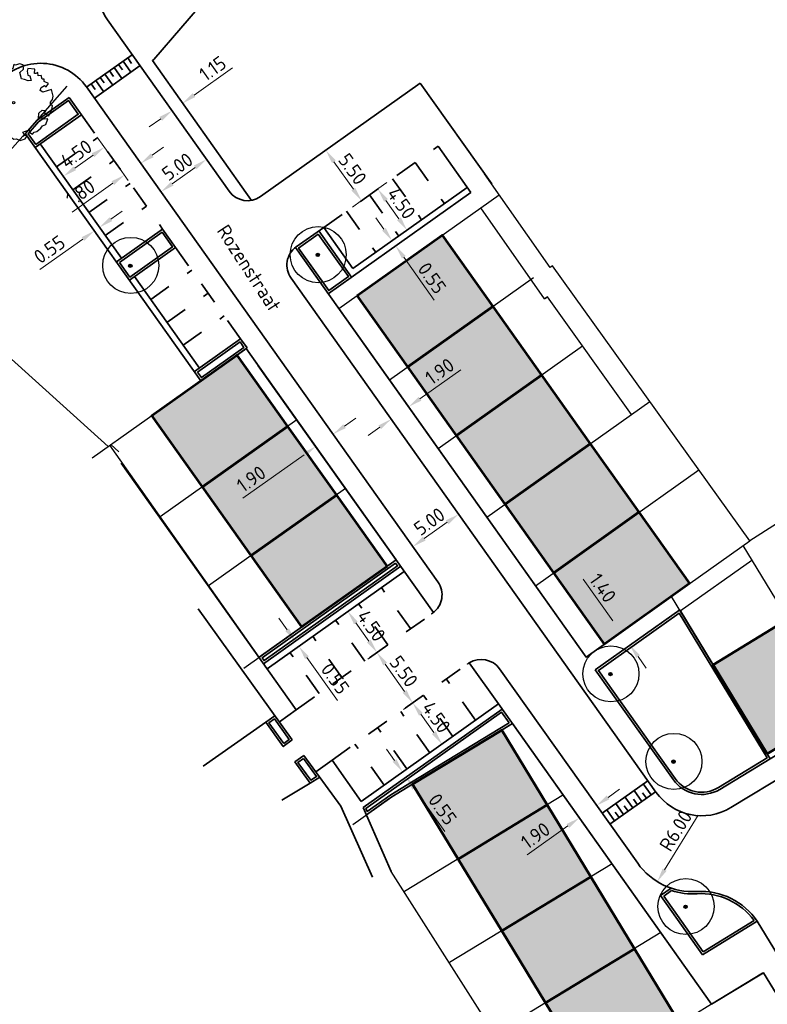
# Model space of a CAD drawing. Header units: metres. Extents: x 133800 to 134314, y 432795 to 433442.
# Tile 9 of 21: x 133877 to 133944, y 433096 to 433183. Entities that reach past the tile are written whole.
import ezdxf

# ---------------------------------------------------------------- set-up
doc = ezdxf.new("R2010")
doc.units = ezdxf.units.M
doc.linetypes.add('XX-HIDDEN', pattern=[4, 2, -2])
doc.layers.get('DEFPOINTS').update_dxf_attribs({"color": 201, "lineweight": 0})
for name, color, linetype, lineweight in [('B-WE-GR-BOOM-S', 90, 'Continuous', 25), ('N-XX-GR-BOOM-S', 90, 'Continuous', 25), ('N-XX-GR-HAAG-G', 90, 'GR-HAAG1', 35), ('N-XX-VH-KANTOPSLUITING_ACHTERKANTBAND-G', 50, 'Continuous', 35), ('N-XX-VH-MATERIAALGRENS-G', 7, 'XX-HIDDEN', 35), ('svp_beb_bebouwing', 1, 'Continuous', 53), ('svp_uitg_uitgeefbaar', 2, 'Continuous', 30), ('X-XX-AL-M', 7, 'Continuous', 18)]:
    doc.layers.add(name, color=color, linetype=linetype, lineweight=lineweight)
doc.layers.add('svp_beb_arc bebouwing', color=253, linetype='Continuous')
doc.layers.add('X-XX-AL-HULPLIJNEN', color=211, linetype='Continuous', plot=False)
doc.styles.add('NLCS-ISO-M500-T25', font='NLCS-ISO.ttf', dxfattribs={"height": 1.25})
doc.linetypes.add('GR-HAAG1', pattern='A,6,[176,NLCS.shx,S=0.125,R=0,X=0,Y=0],-2', length=8)
doc.dimstyles.new('NLCS-M500-T25-PIJL_L2_H1', dxfattribs={"dimscale": 0.5, "dimtxt": 2.5, "dimasz": 2.5, "dimexe": 2, "dimexo": 2, "dimgap": 0.7, "dimtad": 1, "dimzin": 0, "dimdsep": 46, "dimtxsty": 'NLCS-ISO-M500-T25', "dimcen": 2.5, "dimdle": 2, "dimclrd": 256, "dimclre": 256, "dimclrt": 7, "dimadec": 1, "dimazin": 0, "dimtfac": 1, "dimtdec": 3, "dimtofl": 0, "dimtmove": 0, "dimatfit": 3, "dimfxl": 2, "dimfxlon": 1, "dimtfillclr": 256, "dimtolj": 1, "dimtzin": 0, "dimlwd": -1, "dimlwe": -1, "dimarcsym": 0})
picture_1 = doc.add_image_def('image1.jpg', size_in_pixel=(5512, 7184))

# ---------------------------------------------------------------- blocks, each defined once
blk = doc.blocks.new('SGR-BOOM_KROON-SO')
at = {"ltscale": 0.1}
h = blk.add_hatch(color=256, dxfattribs=at)
edge = h.paths.add_edge_path()
edge.add_arc((0, 0), 0.15, 0, 360)
for radius in [2.5, 0.045]:
    blk.add_circle((0.04, 0.02), radius)
blk.add_circle((0, 0), 0.15, dxfattribs=at)
blk = doc.blocks.new('*D136')
at = {"layer": 'DEFPOINTS', "color": 0, "transparency": 16777216}
for p in [(133928.711, 433113.406), (133927.161, 433112.306), (133927.161, 433112.306)]:
    blk.add_point(p, dxfattribs=at)
at = {"layer": 'X-XX-AL-M', "transparency": 16777216}
for p, q in [((133929.73, 433114.129), (133930.749, 433114.853)), ((133928.711, 433113.406), (133928.132, 433114.221)), ((133927.161, 433112.306), (133926.582, 433113.121)), ((133926.142, 433111.582), (133922.514, 433109.006))]:
    blk.add_line(p, q, dxfattribs=at)
for points in [[(133929.609, 433114.299), (133929.85, 433113.959), (133928.711, 433113.406)], [(133926.021, 433111.752), (133926.263, 433111.412), (133927.161, 433112.306)]]:
    blk.add_solid(points, dxfattribs=at)
at = {"layer": 'X-XX-AL-M', "color": 7, "transparency": 16777216, "insert": (133923.254, 433110.727), "char_height": 1.25, "attachment_point": 5, "rotation": 35.37416, "style": 'NLCS-ISO-M500-T25'}
blk.add_mtext('\\A1;1.90', dxfattribs=at)
blk = doc.blocks.new('*D137')
at = {"layer": 'DEFPOINTS', "color": 0, "transparency": 16777216}
for p in [(133904.791, 433147.095), (133905.21, 433146.505), (133903.242, 433145.995)]:
    blk.add_point(p, dxfattribs=at)
at = {"layer": 'X-XX-AL-M', "transparency": 16777216}
for p, q in [((133906.229, 433147.229), (133907.249, 433147.953)), ((133905.21, 433146.505), (133905.789, 433145.69)), ((133903.661, 433145.406), (133904.24, 433144.59)), ((133902.642, 433144.682), (133897.178, 433140.803))]:
    blk.add_line(p, q, dxfattribs=at)
for points in [[(133906.109, 433147.399), (133906.35, 433147.059), (133905.21, 433146.505)], [(133902.521, 433144.852), (133902.762, 433144.512), (133903.661, 433145.406)]]:
    blk.add_solid(points, dxfattribs=at)
at = {"layer": 'X-XX-AL-M', "color": 7, "transparency": 16777216, "insert": (133897.918, 433142.524), "char_height": 1.25, "attachment_point": 5, "rotation": 35.37437, "style": 'NLCS-ISO-M500-T25'}
blk.add_mtext('\\A1;1.90', dxfattribs=at)
blk = doc.blocks.new('*D138')
at = {"layer": 'DEFPOINTS', "color": 0, "transparency": 16777216}
for p in [(133910.431, 433151.071), (133908.882, 433149.971), (133911.938, 433148.948)]:
    blk.add_point(p, dxfattribs=at)
at = {"layer": 'X-XX-AL-M', "transparency": 16777216}
for p, q in [((133912.957, 433149.672), (133916.586, 433152.248)), ((133911.359, 433149.763), (133912.517, 433148.133)), ((133909.81, 433148.663), (133910.968, 433147.033)), ((133909.37, 433147.124), (133908.35, 433146.401))]:
    blk.add_line(p, q, dxfattribs=at)
for points in [[(133912.837, 433149.842), (133913.078, 433149.502), (133911.938, 433148.948)], [(133909.249, 433147.294), (133909.49, 433146.955), (133910.389, 433147.848)]]:
    blk.add_solid(points, dxfattribs=at)
at = {"layer": 'X-XX-AL-M', "color": 7, "transparency": 16777216, "insert": (133914.717, 433152.117), "char_height": 1.25, "attachment_point": 5, "rotation": 35.37421, "style": 'NLCS-ISO-M500-T25'}
blk.add_mtext('\\A1;1.90', dxfattribs=at)
blk = doc.blocks.new('*D139')
at = {"layer": 'DEFPOINTS', "color": 0, "transparency": 16777216}
for p in [(133915.533, 433140.602), (133916.403, 433139.378), (133911.457, 433137.708)]:
    blk.add_point(p, dxfattribs=at)
at = {"layer": 'X-XX-AL-M', "transparency": 16777216}
for p, q in [((133916.112, 433139.787), (133916.982, 433138.562)), ((133913.345, 433137.207), (133915.384, 433138.654)), ((133912.035, 433136.892), (133912.905, 433135.668))]:
    blk.add_line(p, q, dxfattribs=at)
for points in [[(133915.263, 433138.824), (133915.504, 433138.484), (133916.403, 433139.378)], [(133913.225, 433137.377), (133913.466, 433137.037), (133912.326, 433136.483)]]:
    blk.add_solid(points, dxfattribs=at)
at = {"layer": 'X-XX-AL-M', "color": 7, "transparency": 16777216, "insert": (133913.8, 433138.725), "char_height": 1.25, "attachment_point": 5, "rotation": 35.37421, "style": 'NLCS-ISO-M500-T25'}
blk.add_mtext('\\A1;5.00', dxfattribs=at)
blk = doc.blocks.new('*D142')
at = {"layer": 'DEFPOINTS', "color": 0, "transparency": 16777216}
for p in [(133930.87, 433128.844), (133931.066, 433128.983), (133931.877, 433127.842)]:
    blk.add_point(p, dxfattribs=at)
at = {"layer": 'X-XX-AL-M', "transparency": 16777216}
for p, q in [((133930.146, 433129.864), (133927.498, 433133.594)), ((133930.87, 433128.844), (133930.055, 433128.265)), ((133931.681, 433127.703), (133930.865, 433127.124)), ((133932.404, 433126.683), (133933.128, 433125.664))]:
    blk.add_line(p, q, dxfattribs=at)
for points in [[(133930.316, 433129.984), (133929.977, 433129.743), (133930.87, 433128.844)], [(133932.574, 433126.804), (133932.234, 433126.563), (133931.681, 433127.703)]]:
    blk.add_solid(points, dxfattribs=at)
at = {"layer": 'X-XX-AL-M', "color": 7, "transparency": 16777216, "insert": (133929.255, 433132.803), "char_height": 1.25, "attachment_point": 5, "rotation": 305.3742, "style": 'NLCS-ISO-M500-T25'}
blk.add_mtext('\\A1;1.40', dxfattribs=at)
blk = doc.blocks.new('*D143')
at = {"layer": 'DEFPOINTS', "color": 0, "transparency": 16777216}
for p in [(133909.253, 433127.128), (133912.313, 433122.555), (133912.437, 433122.643)]:
    blk.add_point(p, dxfattribs=at)
at = {"layer": 'X-XX-AL-M', "transparency": 16777216}
for p, q in [((133909.129, 433127.04), (133908.314, 433126.461)), ((133909.853, 433126.021), (133911.59, 433123.575)), ((133912.313, 433122.555), (133911.498, 433121.976))]:
    blk.add_line(p, q, dxfattribs=at)
for points in [[(133910.023, 433126.141), (133909.683, 433125.9), (133909.129, 433127.04)], [(133911.759, 433123.695), (133911.42, 433123.454), (133912.313, 433122.555)]]:
    blk.add_solid(points, dxfattribs=at)
at = {"layer": 'X-XX-AL-M', "color": 7, "transparency": 16777216, "insert": (133911.516, 433125.362), "char_height": 1.25, "attachment_point": 5, "rotation": 305.37416, "style": 'NLCS-ISO-M500-T25'}
blk.add_mtext('\\A1;5.50', dxfattribs=at)
blk = doc.blocks.new('*D144')
at = {"layer": 'DEFPOINTS', "color": 0, "transparency": 16777216}
for p in [(133906.524, 433130.709), (133906.524, 433130.709), (133909.129, 433127.04)]:
    blk.add_point(p, dxfattribs=at)
at = {"layer": 'X-XX-AL-M', "transparency": 16777216}
for p, q in [((133906.524, 433130.709), (133907.339, 433131.288)), ((133908.405, 433128.059), (133907.248, 433129.69)), ((133909.129, 433127.04), (133909.945, 433127.619))]:
    blk.add_line(p, q, dxfattribs=at)
for points in [[(133907.418, 433129.811), (133907.078, 433129.569), (133906.524, 433130.709)], [(133908.575, 433128.18), (133908.236, 433127.939), (133909.129, 433127.04)]]:
    blk.add_solid(points, dxfattribs=at)
at = {"layer": 'X-XX-AL-M', "color": 7, "transparency": 16777216, "insert": (133908.622, 433129.439), "char_height": 1.25, "attachment_point": 5, "rotation": 305.37416, "style": 'NLCS-ISO-M500-T25'}
blk.add_mtext('\\A1;4.50', dxfattribs=at)
blk = doc.blocks.new('*D145')
at = {"layer": 'DEFPOINTS', "color": 0, "transparency": 16777216}
for p in [(133912.313, 433122.555), (133914.918, 433118.886), (133914.918, 433118.886)]:
    blk.add_point(p, dxfattribs=at)
at = {"layer": 'X-XX-AL-M', "transparency": 16777216}
for p, q in [((133912.313, 433122.555), (133911.498, 433121.976)), ((133913.037, 433121.536), (133914.195, 433119.905)), ((133914.918, 433118.886), (133914.103, 433118.307))]:
    blk.add_line(p, q, dxfattribs=at)
for points in [[(133913.207, 433121.657), (133912.867, 433121.415), (133912.313, 433122.555)], [(133914.364, 433120.026), (133914.025, 433119.785), (133914.918, 433118.886)]]:
    blk.add_solid(points, dxfattribs=at)
at = {"layer": 'X-XX-AL-M', "color": 7, "transparency": 16777216, "insert": (133914.411, 433121.285), "char_height": 1.25, "attachment_point": 5, "rotation": 305.37416, "style": 'NLCS-ISO-M500-T25'}
blk.add_mtext('\\A1;4.50', dxfattribs=at)
blk = doc.blocks.new('*D146')
at = {"layer": 'DEFPOINTS', "color": 0, "transparency": 16777216}
for p in [(133911.413, 433116.397), (133911.731, 433115.949), (133911.731, 433115.949)]:
    blk.add_point(p, dxfattribs=at)
at = {"layer": 'X-XX-AL-M', "transparency": 16777216}
for p, q in [((133910.689, 433117.416), (133909.965, 433118.436)), ((133911.413, 433116.397), (133912.228, 433116.976)), ((133911.731, 433115.949), (133912.546, 433116.528)), ((133912.455, 433114.929), (133915.176, 433111.097))]:
    blk.add_line(p, q, dxfattribs=at)
for points in [[(133910.859, 433117.537), (133910.519, 433117.296), (133911.413, 433116.397)], [(133912.624, 433115.05), (133912.285, 433114.809), (133911.731, 433115.949)]]:
    blk.add_solid(points, dxfattribs=at)
at = {"layer": 'X-XX-AL-M', "color": 7, "transparency": 16777216, "insert": (133914.972, 433113.068), "char_height": 1.25, "attachment_point": 5, "rotation": 305.37416, "style": 'NLCS-ISO-M500-T25'}
blk.add_mtext('\\A1;0.55', dxfattribs=at)
blk = doc.blocks.new('*D147')
at = {"layer": 'DEFPOINTS', "color": 0, "transparency": 16777216}
for p in [(133901.834, 433128.054), (133902.152, 433127.605), (133902.157, 433127.609)]:
    blk.add_point(p, dxfattribs=at)
at = {"layer": 'X-XX-AL-M', "transparency": 16777216}
for p, q in [((133901.115, 433129.076), (133900.391, 433130.096)), ((133901.839, 433128.057), (133902.654, 433128.636)), ((133902.157, 433127.609), (133902.972, 433128.188)), ((133902.881, 433126.589), (133905.602, 433122.757))]:
    blk.add_line(p, q, dxfattribs=at)
for points in [[(133901.285, 433129.197), (133900.945, 433128.956), (133901.839, 433128.057)], [(133903.051, 433126.71), (133902.711, 433126.469), (133902.157, 433127.609)]]:
    blk.add_solid(points, dxfattribs=at)
at = {"layer": 'X-XX-AL-M', "color": 7, "transparency": 16777216, "insert": (133905.398, 433124.728), "char_height": 1.25, "attachment_point": 5, "rotation": 305.37416, "style": 'NLCS-ISO-M500-T25'}
blk.add_mtext('\\A1;0.55', dxfattribs=at)
blk = doc.blocks.new('*D148')
at = {"layer": 'DEFPOINTS', "color": 0, "transparency": 16777216}
for p in [(133904.648, 433171.884), (133907.746, 433167.338), (133907.832, 433167.399)]:
    blk.add_point(p, dxfattribs=at)
at = {"layer": 'X-XX-AL-M', "transparency": 16777216}
for p, q in [((133904.562, 433171.823), (133903.747, 433171.244)), ((133905.286, 433170.803), (133907.022, 433168.357)), ((133907.746, 433167.338), (133906.931, 433166.759))]:
    blk.add_line(p, q, dxfattribs=at)
for points in [[(133905.456, 433170.924), (133905.116, 433170.683), (133904.562, 433171.823)], [(133907.192, 433168.478), (133906.853, 433168.237), (133907.746, 433167.338)]]:
    blk.add_solid(points, dxfattribs=at)
at = {"layer": 'X-XX-AL-M', "color": 7, "transparency": 16777216, "insert": (133906.949, 433170.145), "char_height": 1.25, "attachment_point": 5, "rotation": 305.37416, "style": 'NLCS-ISO-M500-T25'}
blk.add_mtext('\\A1;5.50', dxfattribs=at)
blk = doc.blocks.new('*D149')
at = {"layer": 'DEFPOINTS', "color": 0, "transparency": 16777216}
for p in [(133908.457, 433167.843), (133911.806, 433164.702), (133911.062, 433164.174)]:
    blk.add_point(p, dxfattribs=at)
at = {"layer": 'X-XX-AL-M', "transparency": 16777216}
for p, q in [((133909.201, 433168.371), (133910.016, 433168.95)), ((133909.925, 433167.352), (133911.082, 433165.721)), ((133911.806, 433164.702), (133912.621, 433165.281))]:
    blk.add_line(p, q, dxfattribs=at)
for points in [[(133910.094, 433167.472), (133909.755, 433167.231), (133909.201, 433168.371)], [(133911.252, 433165.842), (133910.913, 433165.6), (133911.806, 433164.702)]]:
    blk.add_solid(points, dxfattribs=at)
at = {"layer": 'X-XX-AL-M', "color": 7, "transparency": 16777216, "insert": (133911.299, 433167.101), "char_height": 1.25, "attachment_point": 5, "rotation": 305.37416, "style": 'NLCS-ISO-M500-T25'}
blk.add_mtext('\\A1;4.50', dxfattribs=at)
blk = doc.blocks.new('*D150')
at = {"layer": 'DEFPOINTS', "color": 0, "transparency": 16777216}
for p in [(133910.473, 433163.755), (133910.791, 433163.307), (133910.791, 433163.307)]:
    blk.add_point(p, dxfattribs=at)
at = {"layer": 'X-XX-AL-M', "transparency": 16777216}
for p, q in [((133909.749, 433164.775), (133909.026, 433165.794)), ((133910.473, 433163.755), (133911.288, 433164.334)), ((133910.791, 433163.307), (133911.607, 433163.886)), ((133911.515, 433162.288), (133914.236, 433158.455))]:
    blk.add_line(p, q, dxfattribs=at)
for points in [[(133909.919, 433164.895), (133909.58, 433164.654), (133910.473, 433163.755)], [(133911.685, 433162.408), (133911.345, 433162.167), (133910.791, 433163.307)]]:
    blk.add_solid(points, dxfattribs=at)
at = {"layer": 'X-XX-AL-M', "color": 7, "transparency": 16777216, "insert": (133914.032, 433160.426), "char_height": 1.25, "attachment_point": 5, "rotation": 305.37416, "style": 'NLCS-ISO-M500-T25'}
blk.add_mtext('\\A1;0.55', dxfattribs=at)
blk = doc.blocks.new('*D151')
at = {"layer": 'DEFPOINTS', "color": 0, "transparency": 16777216}
for p in [(133891.801, 433176.015), (133891.801, 433176.015), (133890.863, 433175.35)]:
    blk.add_point(p, dxfattribs=at)
at = {"layer": 'X-XX-AL-M', "transparency": 16777216}
for p, q in [((133892.821, 433176.738), (133896.245, 433179.17)), ((133891.801, 433176.015), (133892.38, 433175.199)), ((133890.864, 433175.349), (133891.443, 433174.534)), ((133889.844, 433174.625), (133888.825, 433173.902))]:
    blk.add_line(p, q, dxfattribs=at)
for points in [[(133892.7, 433176.908), (133892.941, 433176.569), (133891.801, 433176.015)], [(133889.724, 433174.795), (133889.965, 433174.456), (133890.864, 433175.349)]]:
    blk.add_solid(points, dxfattribs=at)
at = {"layer": 'X-XX-AL-M', "color": 7, "transparency": 16777216, "insert": (133894.478, 433179.111), "char_height": 1.25, "attachment_point": 5, "rotation": 35.37437, "style": 'NLCS-ISO-M500-T25'}
blk.add_mtext('\\A1;1.15', dxfattribs=at)
blk = doc.blocks.new('*D152')
at = {"layer": 'DEFPOINTS', "color": 0, "transparency": 16777216}
for p in [(133893.629, 433171.453), (133893.939, 433171.017), (133889.553, 433168.559)]:
    blk.add_point(p, dxfattribs=at)
at = {"layer": 'X-XX-AL-M', "transparency": 16777216}
for p, q in [((133893.939, 433171.017), (133894.518, 433170.202)), ((133890.882, 433168.846), (133892.92, 433170.293)), ((133889.862, 433168.122), (133890.441, 433167.307))]:
    blk.add_line(p, q, dxfattribs=at)
for points in [[(133892.8, 433170.463), (133893.041, 433170.123), (133893.939, 433171.017)], [(133890.761, 433169.016), (133891.002, 433168.676), (133889.862, 433168.122)]]:
    blk.add_solid(points, dxfattribs=at)
at = {"layer": 'X-XX-AL-M', "color": 7, "transparency": 16777216, "insert": (133891.336, 433170.365), "char_height": 1.25, "attachment_point": 5, "rotation": 35.37437, "style": 'NLCS-ISO-M500-T25'}
blk.add_mtext('\\A1;5.00', dxfattribs=at)
blk = doc.blocks.new('*D153')
at = {"layer": 'DEFPOINTS', "color": 0, "transparency": 16777216}
for p in [(133886.598, 433169.611), (133888.994, 433169.345), (133887.526, 433168.303)]:
    blk.add_point(p, dxfattribs=at)
at = {"layer": 'X-XX-AL-M', "transparency": 16777216}
for p, q in [((133889.085, 433171.376), (133890.104, 433172.1)), ((133888.415, 433170.161), (133887.487, 433171.468)), ((133886.947, 433169.119), (133886.019, 433170.426)), ((133885.579, 433168.887), (133881.951, 433166.311))]:
    blk.add_line(p, q, dxfattribs=at)
for points in [[(133888.965, 433171.546), (133889.206, 433171.206), (133888.066, 433170.653)], [(133885.458, 433169.057), (133885.7, 433168.717), (133886.598, 433169.611)]]:
    blk.add_solid(points, dxfattribs=at)
at = {"layer": 'X-XX-AL-M', "color": 7, "transparency": 16777216, "insert": (133882.691, 433168.032), "char_height": 1.25, "attachment_point": 5, "rotation": 35.37437, "style": 'NLCS-ISO-M500-T25'}
blk.add_mtext('\\A1;1.80', dxfattribs=at)
blk = doc.blocks.new('*D154')
at = {"layer": 'DEFPOINTS', "color": 0, "transparency": 16777216}
for p in [(133882.188, 433175.823), (133878.518, 433173.218), (133881.161, 433169.495)]:
    blk.add_point(p, dxfattribs=at)
at = {"layer": 'X-XX-AL-M', "transparency": 16777216}
for p, q in [((133884.252, 433172.916), (133885.409, 433171.285)), ((133883.811, 433171.377), (133882.181, 433170.219)), ((133880.582, 433170.311), (133881.74, 433168.68))]:
    blk.add_line(p, q, dxfattribs=at)
for points in [[(133883.691, 433171.547), (133883.932, 433171.207), (133884.831, 433172.1)], [(133882.06, 433170.389), (133882.301, 433170.049), (133881.161, 433169.495)]]:
    blk.add_solid(points, dxfattribs=at)
at = {"layer": 'X-XX-AL-M', "color": 7, "transparency": 16777216, "insert": (133882.309, 433171.506), "char_height": 1.25, "attachment_point": 5, "rotation": 35.37437, "style": 'NLCS-ISO-M500-T25'}
blk.add_mtext('\\A1;4.50', dxfattribs=at)
blk = doc.blocks.new('*D155')
at = {"layer": 'DEFPOINTS', "color": 0, "transparency": 16777216}
for p in [(133883.75, 433164.899), (133883.938, 433164.635), (133884.198, 433165.218)]:
    blk.add_point(p, dxfattribs=at)
at = {"layer": 'X-XX-AL-M', "transparency": 16777216}
for p, q in [((133885.405, 433165.677), (133886.425, 433166.4)), ((133883.938, 433164.635), (133884.517, 433163.819)), ((133884.386, 433164.953), (133884.965, 433164.138)), ((133882.919, 433163.911), (133879.086, 433161.19))]:
    blk.add_line(p, q, dxfattribs=at)
for points in [[(133885.285, 433165.847), (133885.526, 433165.507), (133884.386, 433164.953)], [(133882.798, 433164.081), (133883.039, 433163.741), (133883.938, 433164.635)]]:
    blk.add_solid(points, dxfattribs=at)
at = {"layer": 'X-XX-AL-M', "color": 7, "transparency": 16777216, "insert": (133879.928, 433162.984), "char_height": 1.25, "attachment_point": 5, "rotation": 35.37437, "style": 'NLCS-ISO-M500-T25'}
blk.add_mtext('\\A1;0.55', dxfattribs=at)
blk = doc.blocks.new('SGR-BOOM_06')
at = {"linetype": 'Continuous', "flags": 128}
blk.add_lwpolyline([(2.7, 3.52), (2.53, 3.94), (2.2, 4.06), (1.94, 4.52), (1.27, 4.69), (0.86, 4.52), (1.11, 4.27), (1.06, 3.81), (0.23, 3.98), (0.35, 4.32), (0.18, 4.69), (-0.15, 4.61), (-0.49, 4.69), (-1.15, 4.65), (-1.49, 4.48), (-1.95, 4.57), (-2.54, 4.11), (-2.12, 3.9), (-1.99, 3.64), (-1.58, 3.44), (-1.99, 2.89), (-2.54, 2.77), (-2.92, 3.1), (-2.62, 3.22), (-2.87, 3.86), (-3.63, 3.43), (-4, 3.02), (-3.79, 2.85), (-4, 2.51), (-4.42, 2.35), (-4.72, 2.05), (-5.01, 1.21), (-3.88, 0.92), (-3.71, 0.54), (-4, 0.29), (-4.51, 0.29), (-4.6, 0.56), (-5.09, 0.38), (-4.76, -0.17), (-4.93, -0.38), (-4.72, -0.54), (-4.88, -1.01), (-4.53, -1.18), (-4.72, -1.55), (-4.42, -1.59), (-4.29, -1.71), (-4.62, -2.11), (-3.92, -2.68), (-3.67, -2.43), (-3.46, -1.97), (-3.63, -1.76), (-3.42, -1.17), (-3.12, -1.34), (-2.79, -1.76), (-2.5, -2.01), (-2.79, -2.81), (-3.42, -2.93), (-3.67, -3.39), (-3.33, -3.77), (-2.83, -3.9), (-2.77, -4.02), (-2.71, -4.15), (-2.33, -3.73), (-1.83, -3.73), (-1.57, -3.9), (-1.7, -4.27), (-1.7, -4.61), (-1.15, -4.74), (-0.61, -4.69), (-0.49, -4.94), (-0.23, -4.65), (0.1, -4.48), (-0.06, -4.01), (0.27, -3.9), (0.77, -4.02), (0.86, -4.61), (1.15, -4.57), (1.44, -4.74), (2.07, -4.23), (2.37, -4.36), (2.32, -4.15), (2.66, -3.98), (2.41, -3.73), (2.11, -3.64), (2.57, -3.23), (2.62, -2.98), (3.16, -2.85), (3.54, -3.06), (3.79, -2.81), (3.77, -2.63), (4.12, -2.63), (4.12, -2.39), (4.46, -2.26), (4.46, -2.05), (4.08, -2.05), (4.54, -1.59), (4.25, -1.42), (4.63, -1.55), (4.75, -1.26), (4.54, -0.92), (4.84, -0.46), (4.67, -0.25), (4.25, -0.25), (3.75, 0.08), (4.08, 0.29), (4.38, 0.84), (4.54, 0.59), (4.88, 0.71), (4.67, 1.43), (4.71, 1.89), (4.5, 1.97), (4.16, 2.64), (3.83, 3.01), (3.37, 2.6), (3.66, 2.43), (3.91, 1.8), (3.54, 1.72), (3.33, 2.14), (2.99, 2.05), (2.66, 2.31), (2.24, 2.51), (2.45, 2.68), (2.32, 2.93), (2.53, 3.18), (2.87, 3.06), (3.16, 3.23)], close=True, dxfattribs=at)
blk.add_circle((0, 0), 0.15)
blk = doc.blocks.new('*D196')
at = {"layer": 'DEFPOINTS', "color": 0, "transparency": 16777216}
for p in [(133937.259, 433111.73), (133934.114, 433106.62)]:
    blk.add_point(p, dxfattribs=at)
at = {"layer": 'X-XX-AL-M', "transparency": 16777216}
blk.add_line((133937.757, 433112.539), (133934.769, 433107.684), dxfattribs=at)
blk.add_solid([(133934.592, 433107.794), (133934.947, 433107.575), (133934.114, 433106.62)], dxfattribs=at)
at = {"layer": 'X-XX-AL-M', "color": 7, "transparency": 16777216, "insert": (133935.76, 433111.155), "char_height": 1.25, "attachment_point": 5, "rotation": 58.38852, "style": 'NLCS-ISO-M500-T25'}
blk.add_mtext('\\A1;R6.00', dxfattribs=at)

msp = doc.modelspace()

# ---------------------------------------------------------------- hatches: boundary and pattern name
at = {"layer": 'svp_beb_arc bebouwing'}
h = msp.add_hatch(color=256, dxfattribs=at)
h.dxf.hatch_style = 1
h.paths.add_polyline_path([(133907.347, 433158.869), (133914.93, 433164.253), (133919.446, 433157.893), (133911.863, 433152.509)])
h = msp.add_hatch(color=256, dxfattribs=at)
h.dxf.hatch_style = 1
h.paths.add_polyline_path([(133923.788, 433151.778), (133916.204, 433146.394), (133911.863, 433152.509), (133919.446, 433157.893)])
h = msp.add_hatch(color=256, dxfattribs=at)
h.dxf.hatch_style = 1
h.paths.add_polyline_path([(133901.161, 433147.199), (133893.578, 433141.815), (133889.063, 433148.175), (133896.646, 433153.559)])
h = msp.add_hatch(color=256, dxfattribs=at)
h.dxf.hatch_style = 1
h.paths.add_polyline_path([(133928.129, 433145.662), (133920.546, 433140.279), (133916.204, 433146.394), (133923.788, 433151.778)])
h = msp.add_hatch(color=256, dxfattribs=at)
h.dxf.hatch_style = 1
h.paths.add_polyline_path([(133893.578, 433141.815), (133901.161, 433147.199), (133905.503, 433141.083), (133897.92, 433135.7)])
h = msp.add_hatch(color=256, dxfattribs=at)
h.dxf.hatch_style = 1
h.paths.add_polyline_path([(133932.471, 433139.547), (133924.888, 433134.163), (133920.546, 433140.279), (133928.129, 433145.662)])
h = msp.add_hatch(color=256, dxfattribs=at)
h.dxf.hatch_style = 1
h.paths.add_polyline_path([(133910.019, 433134.723), (133902.436, 433129.339), (133897.92, 433135.7), (133905.503, 433141.083)])
h = msp.add_hatch(color=256, dxfattribs=at)
h.dxf.hatch_style = 1
h.paths.add_polyline_path([(133924.888, 433134.163), (133932.471, 433139.547), (133936.987, 433133.187), (133929.404, 433127.803)])
h = msp.add_hatch(color=256, dxfattribs=at)
h.dxf.hatch_style = 1
h.paths.add_polyline_path([(133943.92, 433118.007), (133939.088, 433125.954), (133945.752, 433130.006), (133950.584, 433122.06)])
h = msp.add_hatch(color=256, dxfattribs=at)
h.dxf.hatch_style = 1
h.paths.add_polyline_path([(133924.298, 433113.464), (133916.349, 433108.637), (133912.301, 433115.305), (133920.25, 433120.131)])
h = msp.add_hatch(color=256, dxfattribs=at)
h.dxf.hatch_style = 1
h.paths.add_polyline_path([(133916.349, 433108.637), (133924.298, 433113.464), (133928.19, 433107.053), (133920.241, 433102.226)])
h = msp.add_hatch(color=256, dxfattribs=at)
h.dxf.hatch_style = 1
h.paths.add_polyline_path([(133920.241, 433102.226), (133928.19, 433107.053), (133932.083, 433100.642), (133924.133, 433095.816)])
h = msp.add_hatch(color=256, dxfattribs=at)
h.dxf.hatch_style = 1
h.paths.add_polyline_path([(133936.131, 433093.974), (133928.181, 433089.148), (133924.133, 433095.816), (133932.083, 433100.642)])

# ---------------------------------------------------------------- linework, layer by layer
at = {"layer": 'N-XX-GR-HAAG-G', "ltscale": 0.2}
for p, q in [((133934.691, 433105.328), (133935.384, 433105.82)), ((133938.207, 433100.376), (133934.691, 433105.328)), ((133942.738, 433103.146), (133938.207, 433100.376))]:
    msp.add_line(p, q, dxfattribs=at)
at = {"layer": 'N-XX-GR-HAAG-G', "ltscale": 0.2, "flags": 128}
for points in [[(133878.71, 433172.343), (133882.501, 433175.035), (133881.632, 433176.259), (133878.961, 433174.363), (133878.033, 433173.297)], [(133886.178, 433161.825), (133889.969, 433164.517), (133890.896, 433163.212), (133887.104, 433160.52)], [(133903.884, 433164.351), (133906.576, 433160.559), (133904.823, 433159.315), (133902.131, 433163.106)], [(133893.125, 433152.04), (133896.916, 433154.732), (133897.264, 433154.243), (133893.471, 433151.553)], [(133910.787, 433135.024), (133898.882, 433126.571), (133899.056, 433126.327), (133910.96, 433134.779)], [(133920.908, 433120.767), (133920.223, 433121.732), (133908.141, 433113.154), (133908.264, 433112.874), (133910.346, 433114.352), (133912.197, 433115.476)], [(133900.812, 433118.945), (133899.499, 433120.778), (133899.987, 433121.127), (133901.3, 433119.294)], [(133902.567, 433117.599), (133902.082, 433117.246), (133903.226, 433115.675), (133903.74, 433115.988)]]:
    msp.add_lwpolyline(points, close=True, dxfattribs=at)
msp.add_lwpolyline([(133939.58, 433115.015), (133943.905, 433117.646), (133936.052, 433130.561), (133928.862, 433125.456), (133935.708, 433115.814, 0.393598)], format="xyb", close=True, dxfattribs=at)
at = {"layer": 'N-XX-GR-HAAG-G', "ltscale": 0.2, "extrusion": (0, 0, -1), "flags": 128}
msp.add_lwpolyline([(-133935.384, 433105.82, -0.092993), (-133937.653, 433105.542, 0.255524), (-133942.738, 433103.146)], format="xyb", dxfattribs=at)
at = {"layer": 'N-XX-VH-KANTOPSLUITING_ACHTERKANTBAND-G'}
for p, q in [((133889.241, 433179.913), (133913.954, 433208.82)), ((133885.101, 433183.465), (133895.961, 433168.169)), ((133883.239, 433177.452), (133887.316, 433180.346)), ((133886.093, 433179.478), (133886.44, 433178.988)), ((133886.5, 433179.767), (133887.195, 433178.789)), ((133886.908, 433180.057), (133887.255, 433179.567)), ((133883.933, 433176.473), (133888.01, 433179.368)), ((133884.87, 433178.609), (133885.564, 433177.631)), ((133885.277, 433178.899), (133885.625, 433178.41)), ((133885.685, 433179.188), (133886.38, 433178.21)), ((133883.646, 433177.741), (133883.994, 433177.252)), ((133884.054, 433178.03), (133884.749, 433177.052)), ((133884.462, 433178.32), (133884.809, 433177.831)), ((133898.75, 433167.696), (133912.986, 433177.803)), ((133912.986, 433177.803), (133919.354, 433168.834)), ((133883.225, 433177.471), (133914.554, 433133.345)), ((133878.826, 433174.512), (133881.68, 433176.538)), ((133881.68, 433176.538), (133882.78, 433174.988)), ((133877.543, 433173.052), (133878.826, 433174.512)), ((133878.663, 433172.064), (133882.78, 433174.988)), ((133877.774, 433173.316), (133893.424, 433151.274)), ((133879.111, 433172.383), (133886.348, 433162.191)), ((133914.572, 433172.185), (133917.496, 433168.067)), ((133904.776, 433159.036), (133917.496, 433168.067)), ((133906.985, 433161.279), (133917.178, 433168.515)), ((133885.899, 433161.872), (133890.017, 433164.796)), ((133890.017, 433164.796), (133891.175, 433163.165)), ((133901.934, 433163.211), (133904.38, 433164.948)), ((133903.932, 433164.63), (133906.855, 433160.512)), ((133904.38, 433164.948), (133906.985, 433161.279)), ((133887.057, 433160.241), (133891.175, 433163.165)), ((133901.854, 433163.152), (133927.773, 433126.645)), ((133887.505, 433160.56), (133893.295, 433152.406)), ((133901.461, 433160.423), (133933.996, 433114.598)), ((133905.716, 433157.712), (133927.773, 433126.645)), ((133892.846, 433152.088), (133896.964, 433155.011)), ((133896.964, 433155.011), (133897.543, 433154.196)), ((133893.221, 433151.127), (133897.31, 433154.03)), ((133893.424, 433151.274), (133897.543, 433154.196)), ((133896.646, 433153.559), (133897.461, 433154.138)), ((133897.461, 433154.138), (133906.124, 433141.936)), ((133897.461, 433154.138), (133910.834, 433135.302)), ((133914.157, 433130.622), (133898.541, 433152.617)), ((133893.872, 433151.592), (133893.873, 433151.59)), ((133901.932, 433121.93), (133886.31, 433143.933)), ((133898.609, 433126.623), (133910.834, 433135.302)), ((133899.009, 433126.048), (133911.239, 433134.732)), ((133899.327, 433125.599), (133911.558, 433134.283)), ((133927.773, 433126.645), (133935.382, 433132.048)), ((133893.199, 433130.951), (133901.579, 433119.248)), ((133928.583, 433125.504), (133936.111, 433130.848)), ((133944.18, 433117.579), (133936.111, 433130.848)), ((133936.163, 433130.763), (133943.92, 433118.007)), ((133940.671, 433113.221), (133965.961, 433128.605)), ((133927.773, 433126.645), (133929.404, 433127.803)), ((133919.952, 433122.46), (133917.353, 433126.121)), ((133920.06, 433125.59), (133932.364, 433108.26)), ((133928.583, 433125.504), (133935.545, 433115.698)), ((133907.721, 433113.776), (133919.952, 433122.46)), ((133938.954, 433095.696), (133919.952, 433122.46)), ((133900.425, 433120.86), (133901.932, 433121.93)), ((133907.892, 433113.223), (133920.27, 433122.011)), ((133899.22, 433120.824), (133900.033, 433121.406)), ((133921.196, 433120.708), (133918.578, 433119.111)), ((133921.197, 433120.706), (133938.958, 433095.691)), ((133905.913, 433113.345), (133902.611, 433117.878)), ((133903.673, 433116.421), (133905.116, 433117.446)), ((133907.721, 433113.776), (133905.116, 433117.446)), ((133903.173, 433115.409), (133904.03, 433115.93)), ((133933.272, 433115.618), (133929.195, 433112.723)), ((133932.864, 433115.328), (133933.559, 433114.35)), ((133933.967, 433114.639), (133929.89, 433111.745)), ((133932.049, 433114.749), (133932.744, 433113.771)), ((133932.804, 433114.55), (133933.151, 433114.06)), ((133910.196, 433114), (133908.18, 433112.569)), ((133930.418, 433113.592), (133931.113, 433112.613)), ((133931.233, 433114.17), (133931.928, 433113.192)), ((133931.989, 433113.971), (133932.336, 433113.481)), ((133908.739, 433107.011), (133905.913, 433113.345)), ((133910.389, 433107.536), (133907.892, 433113.223)), ((133929.603, 433113.013), (133930.297, 433112.034)), ((133930.358, 433112.813), (133930.705, 433112.324)), ((133931.173, 433113.392), (133931.52, 433112.903)), ((133934.412, 433105.375), (133935.35, 433106.041)), ((133938.152, 433100.108), (133934.412, 433105.375)), ((133943.024, 433103.086), (133938.152, 433100.108)), ((133943.024, 433103.086), (133980.244, 433041.781)), ((133938.954, 433095.696), (133943.497, 433098.454)), ((133938.958, 433095.691), (133943.586, 433098.501)), ((133943.586, 433098.501), (133978.62, 433040.794))]:
    msp.add_line(p, q, dxfattribs=at)
for points in [[(133889.241, 433179.913), (133889.103, 433179.815), (133897.947, 433167.359)], [(133964.751, 433130.987), (133965.148, 433130.334), (133939.684, 433114.844)], [(133901.579, 433119.248), (133900.766, 433118.666), (133899.22, 433120.824), (133893.631, 433116.916)], [(133908.18, 433112.569), (133910.456, 433114.185), (133912.301, 433115.305), (133921.196, 433120.708)], [(133900.649, 433113.875), (133903.173, 433115.409), (133901.803, 433117.289), (133902.611, 433117.878)]]:
    msp.add_lwpolyline(points, dxfattribs=at)
for centre, radius, start, end in [((133889.178, 433186.359), 5, 140.6181, 215.37437), ((133879.148, 433174.577), 5, 35.37437, 138.89036), ((133897.592, 433169.327), 2, 215.37437, 305.37416), ((133903.092, 433161.581), 2, 125.37416, 215.37421), ((133912.924, 433132.187), 2, 305.37416, 35.37437), ((133918.429, 433124.432), 2, 35.37416, 122.50817), ((133938.073, 433117.493), 3.1, 215.37421, 301.31215), ((133938.073, 433117.493), 5, 215.37421, 301.31215)]:
    msp.add_arc(centre, radius, start, end, dxfattribs=at)
at = {"layer": 'N-XX-VH-KANTOPSLUITING_ACHTERKANTBAND-G', "extrusion": (0, 0, -1)}
for centre, radius, start, end in [((-133937.259, 433111.73), 6, 266.32491, 324.67184), ((-133938.011, 433099.707), 6.046, 86.51501, 146.02058)]:
    msp.add_arc(centre, radius, start, end, dxfattribs=at)
at = {"layer": 'N-XX-VH-MATERIAALGRENS-G'}
for p, q in [((133882.78, 433174.988), (133890.017, 433164.796)), ((133880.558, 433170.344), (133884.228, 433172.95)), ((133904.38, 433164.948), (133914.572, 433172.185)), ((133882.006, 433168.306), (133885.675, 433170.911)), ((133912.534, 433170.737), (133915.139, 433167.068)), ((133883.453, 433166.267), (133887.122, 433168.873)), ((133910.496, 433169.29), (133913.101, 433165.621)), ((133908.457, 433167.843), (133911.062, 433164.174)), ((133884.9, 433164.229), (133888.569, 433166.834)), ((133906.419, 433166.396), (133909.024, 433162.726)), ((133891.175, 433163.165), (133896.964, 433155.011)), ((133888.953, 433158.521), (133892.622, 433161.126)), ((133890.4, 433156.483), (133894.069, 433159.088)), ((133891.847, 433154.444), (133895.516, 433157.049)), ((133912.119, 433129.175), (133909.519, 433132.836)), ((133910.08, 433127.727), (133907.481, 433131.389)), ((133901.932, 433121.93), (133914, 433130.498)), ((133908.042, 433126.28), (133905.442, 433129.941)), ((133906.003, 433124.833), (133903.404, 433128.494)), ((133903.965, 433123.386), (133901.365, 433127.047)), ((133905.116, 433117.446), (133917.184, 433126.013)), ((133917.913, 433121.013), (133915.314, 433124.674)), ((133915.874, 433119.566), (133913.275, 433123.227)), ((133913.836, 433118.118), (133911.237, 433121.78)), ((133911.797, 433116.671), (133909.198, 433120.332)), ((133909.759, 433115.224), (133907.16, 433118.885))]:
    msp.add_line(p, q, dxfattribs=at)
for centre, start, end in [((133912.842, 433132.129), 305.37416, 311.11075), ((133918.342, 433124.383), 119.63901, 125.37416)]:
    msp.add_arc(centre, 2, start, end, dxfattribs=at)
at = {"layer": 'svp_beb_bebouwing', "flags": 128}
for points in [[(133907.347, 433158.869), (133914.93, 433164.253), (133919.446, 433157.893), (133911.863, 433152.509), (133907.347, 433158.869)], [(133923.788, 433151.778), (133916.204, 433146.394), (133911.863, 433152.509), (133919.446, 433157.893), (133923.788, 433151.778)], [(133901.161, 433147.199), (133893.578, 433141.815), (133889.063, 433148.175), (133896.646, 433153.559), (133901.161, 433147.199)], [(133928.129, 433145.662), (133920.546, 433140.279), (133916.204, 433146.394), (133923.788, 433151.778), (133928.129, 433145.662)], [(133893.578, 433141.815), (133901.161, 433147.199), (133905.503, 433141.083), (133897.92, 433135.7), (133893.578, 433141.815)], [(133932.471, 433139.547), (133924.888, 433134.163), (133920.546, 433140.279), (133928.129, 433145.662), (133932.471, 433139.547)], [(133910.019, 433134.723), (133902.436, 433129.339), (133897.92, 433135.7), (133905.503, 433141.083), (133910.019, 433134.723)], [(133924.888, 433134.163), (133932.471, 433139.547), (133936.987, 433133.187), (133929.404, 433127.803), (133924.888, 433134.163)], [(133943.92, 433118.007), (133939.088, 433125.954), (133945.752, 433130.006), (133950.584, 433122.06), (133943.92, 433118.007)], [(133924.298, 433113.464), (133916.349, 433108.637), (133912.301, 433115.305), (133920.25, 433120.131), (133924.298, 433113.464)], [(133916.349, 433108.637), (133924.298, 433113.464), (133928.19, 433107.053), (133920.241, 433102.226), (133916.349, 433108.637)], [(133920.241, 433102.226), (133928.19, 433107.053), (133932.083, 433100.642), (133924.133, 433095.816), (133920.241, 433102.226)], [(133936.131, 433093.974), (133928.181, 433089.148), (133924.133, 433095.816), (133932.083, 433100.642), (133936.131, 433093.974)]]:
    msp.add_lwpolyline(points, close=True, dxfattribs=at)
at = {"layer": 'svp_uitg_uitgeefbaar', "color": 4}
for p, q in [((133905.716, 433157.712), (133920.007, 433167.858)), ((133905.716, 433157.712), (133907.974, 433154.531)), ((133896.311, 433153.321), (133897.461, 433154.138)), ((133897.461, 433154.138), (133910.834, 433135.302)), ((133907.974, 433154.531), (133927.773, 433126.645)), ((133883.747, 433144.413), (133896.312, 433153.322)), ((133897.252, 433125.659), (133910.834, 433135.302)), ((133943.92, 433118.007), (133935.382, 433132.048)), ((133927.773, 433126.645), (133935.197, 433131.916)), ((133921.197, 433120.706), (133910.456, 433114.185)), ((133921.197, 433120.706), (133938.958, 433095.691)), ((133906.963, 433111.705), (133910.456, 433114.185)), ((133943.586, 433098.501), (133938.958, 433095.691)), ((133965.586, 433062.263), (133943.586, 433098.501))]:
    msp.add_line(p, q, dxfattribs=at)
at = {"layer": 'svp_uitg_uitgeefbaar', "color": 4, "flags": 128}
for points in [[(133942.349, 433137.004), (133924.786, 433161.52), (133924.562, 433161.364), (133918.707, 433169.71)], [(133964.751, 433130.988), (133964.682, 433131.097), (133957.081, 433143.122), (133955.653, 433145.462), (133942.349, 433137.004)]]:
    msp.add_lwpolyline(points, dxfattribs=at)
at = {"layer": 'X-XX-AL-HULPLIJNEN'}
for p, q in [((133881.464, 433177.539), (133878.015, 433173.581)), ((133878.015, 433173.581), (133867.285, 433161.55)), ((133867.285, 433161.55), (133885.167, 433145.421)), ((133910.232, 433151.352), (133923.077, 433160.471)), ((133924.072, 433158.581), (133924.311, 433158.748)), ((133914.574, 433145.236), (133927.445, 433154.374)), ((133918.915, 433139.121), (133933.443, 433149.435)), ((133901.977, 433147.778), (133889.805, 433139.136)), ((133886.106, 433144.928), (133885.409, 433145.592)), ((133923.257, 433133.005), (133937.811, 433143.338)), ((133906.319, 433141.662), (133894.121, 433133.002)), ((133935.197, 433131.916), (133942.354, 433136.998)), ((133950.584, 433122.06), (133941.758, 433136.575)), ((133942.354, 433136.998), (133942.349, 433137.004)), ((133936.163, 433130.763), (133942.539, 433135.29)), ((133925.762, 433114.353), (133911.582, 433105.744)), ((133930.103, 433108.214), (133915.594, 433099.406)), ((133934.443, 433102.075), (133919.607, 433093.068)), ((133938.958, 433095.691), (133923.78, 433086.476))]:
    msp.add_line(p, q, dxfattribs=at)
at = {"layer": 'X-XX-AL-HULPLIJNEN', "flags": 128}
for points in [[(133931.813, 433148.278), (133924.311, 433158.748), (133924.072, 433158.581), (133918.376, 433166.7)], [(133898.609, 433126.623), (133885.311, 433145.522)], [(133948.111, 433051.66), (133946.295, 433054.557), (133931.506, 433077.9), (133926.198, 433082.672), (133910.389, 433107.536), (133908.18, 433112.569)]]:
    msp.add_lwpolyline(points, dxfattribs=at)

# ---------------------------------------------------------------- block references
at = {"layer": 'B-WE-GR-BOOM-S', "linetype": 'Continuous'}
for p in [(133903.842, 433162.495), (133887.138, 433161.534), (133929.939, 433125.125), (133935.557, 433117.317), (133936.63, 433104.382)]:
    msp.add_blockref('SGR-BOOM_KROON-SO', p, dxfattribs=at)
at = {"layer": 'N-XX-GR-BOOM-S', "xscale": 0.6955700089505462, "yscale": 0.6955700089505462, "zscale": 0.6955700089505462, "rotation": 213.0148718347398}
msp.add_blockref('SGR-BOOM_06', (133876.734, 433176.058), dxfattribs=at)

# ---------------------------------------------------------------- texts
at = {"layer": 'X-XX-AL-M', "color": 7, "insert": (133897.718, 433161.313), "char_height": 1.25, "attachment_point": 5, "rotation": 303.21428, "style": 'NLCS-ISO-M500-T25'}
msp.add_mtext('\\A1;Rozenstraat', dxfattribs=at)

# ---------------------------------------------------------------- dimensions: what is measured, and where the dimension line sits
at = {"layer": 'X-XX-AL-M'}
for p1, p2, distance, picture, middle in [((133890.863, 433175.35), (133891.801, 433176.015), -0.001, '*D151', (133894.478, 433179.111)), ((133889.553, 433168.559), (133893.629, 433171.453), -0.535, '*D152', (133891.336, 433170.365)), ((133904.648, 433171.884), (133907.832, 433167.399), -0.106, '*D148', (133906.949, 433170.145)), ((133908.457, 433167.843), (133911.062, 433164.174), 0.912, '*D149', (133911.299, 433167.101)), ((133884.198, 433165.218), (133883.75, 433164.899), 0.325, '*D155', (133879.928, 433162.984)), ((133910.473, 433163.755), (133910.791, 433163.307), 0, '*D150', (133914.032, 433160.426)), ((133908.882, 433149.971), (133910.431, 433151.071), -2.603, '*D138', (133914.717, 433152.117)), ((133911.457, 433137.708), (133915.533, 433140.602), -1.502, '*D139', (133913.8, 433138.725)), ((133931.877, 433127.842), (133931.066, 433128.983), 0.24, '*D142', (133929.255, 433132.803)), ((133909.129, 433127.04), (133906.524, 433130.709), 0, '*D144', (133908.622, 433129.439)), ((133901.834, 433128.054), (133902.152, 433127.605), 0.006, '*D147', (133905.398, 433124.728)), ((133909.253, 433127.128), (133912.437, 433122.643), -0.151, '*D143', (133911.516, 433125.362)), ((133912.313, 433122.555), (133914.918, 433118.886), 0, '*D145', (133914.411, 433121.285)), ((133911.413, 433116.397), (133911.731, 433115.949), 0, '*D146', (133914.972, 433113.068)), ((133928.711, 433113.406), (133927.161, 433112.306), 0, '*D136', (133923.254, 433110.727))]:
    dim = msp.add_aligned_dim(p1=p1, p2=p2, distance=distance, dimstyle='NLCS-M500-T25-PIJL_L2_H1', dxfattribs=at)
    dim.commit()
    dim.dimension.update_dxf_attribs({"geometry": picture, "text_midpoint": middle})
for base, p1, p2, angle, picture, middle in [((133881.161, 433169.495), (133882.188, 433175.823), (133878.518, 433173.218), 215.37437, '*D154', (133882.874, 433170.711)), ((133886.598, 433169.611), (133888.994, 433169.345), (133887.526, 433168.303), 215.37437, '*D153', (133883.255, 433167.237)), ((133905.21, 433146.505), (133903.242, 433145.995), (133904.791, 433147.095), 35.37437, '*D137', (133898.483, 433141.729))]:
    dim = msp.add_linear_dim(base=base, p1=p1, p2=p2, angle=angle, dimstyle='NLCS-M500-T25-PIJL_L2_H1', dxfattribs=at)
    dim.commit()
    dim.dimension.update_dxf_attribs({"geometry": picture, "text_midpoint": middle, "dimtype": 161})
dim = msp.add_radius_dim(center=(133937.259, 433111.73), mpoint=(133934.114, 433106.62), dimstyle='NLCS-M500-T25-PIJL_L2_H1', dxfattribs=at)
dim.commit()
dim.dimension.update_dxf_attribs({"geometry": '*D196', "text_midpoint": (133936.591, 433110.644), "dimtype": 164})

# ---------------------------------------------------------------- pictures from other files: only their frames are drawn
at = {"layer": 'DEFPOINTS'}
image = msp.add_image(picture_1, insert=(133991.248, 433157.239), size_in_units=(94.196, 122.77), rotation=32.52129, dxfattribs=at)
image.dxf.flags = 7

doc.saveas('drawing.dxf')
